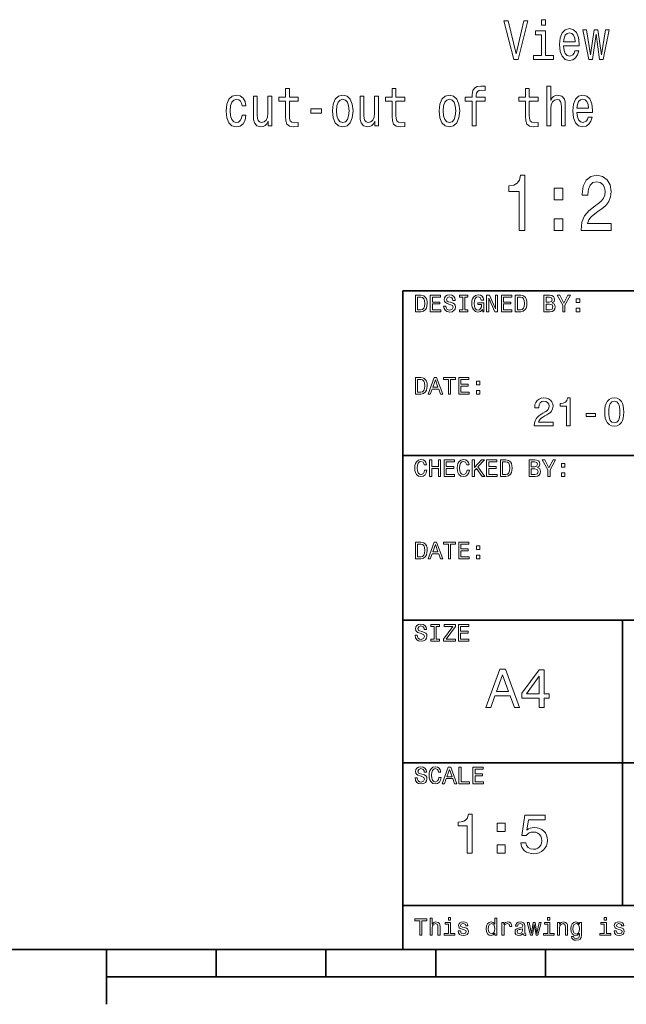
# Model space of a CAD drawing. Extents: x 0 to 354, y 0 to 250.
# Tile 3 of 9: x 119 to 174, y 5 to 95. Entities that reach past the tile are written whole.
import ezdxf

# ---------------------------------------------------------------- set-up
doc = ezdxf.new("R2010")
doc.units = 0

msp = doc.modelspace()

# ---------------------------------------------------------------- linework, layer by layer
at = {"color": 7, "lineweight": 35}
for p, q in [((154, 10), (154, 70)), ((154, 70), (344, 70)), ((154, 55), (199, 55)), ((154, 40), (319, 40)), ((174, 14), (174, 40)), ((154, 27), (319, 27)), ((154, 14), (319, 14)), ((10, 10), (344, 10)), ((154, 10), (344, 10)), ((127, 7.5), (227, 7.5))]:
    msp.add_line(p, q, dxfattribs=at)
at = {"color": 7, "lineweight": 35, "ltscale": 0.125}
msp.add_line((127, 10), (127, 5), dxfattribs=at)
at = {"color": 7, "lineweight": 35, "ltscale": 0.0625}
for p, q in [((137, 10), (137, 7.5)), ((147, 10), (147, 7.5)), ((157, 10), (157, 7.5)), ((167, 10), (167, 7.5))]:
    msp.add_line(p, q, dxfattribs=at)
at = {"color": 7, "lineweight": 13}
for points in [[(165.012863, 94.606155), (164.310852, 91.62561), (163.588654, 94.606155), (163.205368, 94.606155), (164.109116, 91.101112), (164.512573, 91.101112), (165.396149, 94.606155)], [(167.001907, 94.722153), (166.626694, 94.722153), (166.626694, 94.217827), (167.001907, 94.217827)], [(166.989807, 91.474312), (166.989807, 93.718544), (166.077988, 93.718544), (166.077988, 93.340309), (166.634766, 93.340309), (166.634766, 91.474312), (165.908539, 91.474312), (165.908539, 91.101112), (167.724106, 91.101112), (167.724106, 91.474312)], [(168.643982, 92.326614), (170.064163, 92.326614), (170.068192, 92.533386), (170.003647, 93.113358), (169.826111, 93.547081), (169.543701, 93.809326), (169.168488, 93.905144), (168.801331, 93.804283), (168.518921, 93.521858), (168.337357, 93.062927), (168.272797, 92.457741), (168.333328, 91.837425), (168.514877, 91.38353), (168.793259, 91.101112), (169.156372, 91.005295), (169.471069, 91.070854), (169.729294, 91.242325), (169.918915, 91.514656), (170.027847, 91.877769), (169.676834, 91.877769), (169.604218, 91.676041), (169.499313, 91.524742), (169.20076, 91.403709), (168.970795, 91.459183), (168.797302, 91.635696), (168.684326, 91.923157), (168.643982, 92.311485)], [(168.643982, 92.699814), (168.68837, 93.047798), (168.797302, 93.305), (168.962723, 93.461342), (169.180588, 93.516815), (169.394424, 93.461342), (169.55983, 93.305), (169.660706, 93.047798), (169.697006, 92.699814)], [(171.274536, 91.101112), (171.597305, 93.400826), (171.920074, 91.101112), (172.258972, 91.101112), (172.791534, 93.809326), (172.448593, 93.809326), (172.089523, 91.509613), (171.770782, 93.809326), (171.419785, 93.809326), (171.101044, 91.509613), (170.741974, 93.809326), (170.403061, 93.809326), (170.935623, 91.101112)], [(143.306808, 87.29348), (143.306808, 85.936852), (143.331024, 85.498085), (143.443985, 85.195496), (143.669922, 85.018982), (144.053207, 84.958466), (144.472809, 84.983681), (144.472809, 85.366966), (144.166168, 85.3367), (143.887787, 85.377052), (143.73851, 85.503128), (143.67395, 85.714943), (143.66185, 86.012497), (143.66185, 87.29348), (144.472809, 87.29348), (144.472809, 87.671715), (143.66185, 87.671715), (143.66185, 88.463509), (143.306808, 88.463509), (143.306808, 87.671715), (142.693558, 87.671715), (142.693558, 87.29348)], [(153.022079, 87.29348), (153.022079, 85.936852), (153.046295, 85.498085), (153.159256, 85.195496), (153.385193, 85.018982), (153.768478, 84.958466), (154.18808, 84.983681), (154.18808, 85.366966), (153.881454, 85.3367), (153.603058, 85.377052), (153.453781, 85.503128), (153.389236, 85.714943), (153.377121, 86.012497), (153.377121, 87.29348), (154.18808, 87.29348), (154.18808, 87.671715), (153.377121, 87.671715), (153.377121, 88.463509), (153.022079, 88.463509), (153.022079, 87.671715), (152.408829, 87.671715), (152.408829, 87.29348)], [(160.324677, 87.29348), (160.324677, 85.054283), (160.679718, 85.054283), (160.679718, 87.29348), (161.486633, 87.29348), (161.486633, 87.671715), (160.679718, 87.671715), (160.679718, 87.838142), (160.707962, 88.039871), (160.800751, 88.176041), (160.958099, 88.256729), (161.184036, 88.286995), (161.486633, 88.266823), (161.486633, 88.650101), (161.103348, 88.675323), (160.756378, 88.629929), (160.514297, 88.493767), (160.369049, 88.256729), (160.324677, 87.918839), (160.324677, 87.671715), (159.67511, 87.671715), (159.67511, 87.29348)], [(165.166168, 87.29348), (165.166168, 85.936852), (165.190384, 85.498085), (165.303345, 85.195496), (165.529282, 85.018982), (165.912567, 84.958466), (166.332169, 84.983681), (166.332169, 85.366966), (166.025543, 85.3367), (165.747162, 85.377052), (165.59787, 85.503128), (165.533325, 85.714943), (165.52121, 86.012497), (165.52121, 87.29348), (166.332169, 87.29348), (166.332169, 87.671715), (165.52121, 87.671715), (165.52121, 88.463509), (165.166168, 88.463509), (165.166168, 87.671715), (164.552917, 87.671715), (164.552917, 87.29348)], [(167.118912, 85.054283), (167.473953, 85.054283), (167.473953, 86.617683), (167.510269, 86.975754), (167.627274, 87.237999), (167.808823, 87.399384), (168.050903, 87.4599), (168.244568, 87.40947), (168.365601, 87.2733), (168.426117, 87.046356), (168.446289, 86.743767), (168.446289, 85.054283), (168.801331, 85.054283), (168.801331, 86.834541), (168.785187, 87.192612), (168.71257, 87.490166), (168.474533, 87.762497), (168.103348, 87.858315), (167.901611, 87.823013), (167.728134, 87.727196), (167.582886, 87.575897), (167.473953, 87.369125), (167.473953, 88.675323), (167.118912, 88.675323)], [(139.352921, 86.864799), (139.703934, 86.864799), (139.631302, 87.268257), (139.457825, 87.585983), (139.1875, 87.782669), (138.836487, 87.858315), (138.449173, 87.757454), (138.154648, 87.475029), (137.969055, 87.016098), (137.90451, 86.400826), (137.965027, 85.790596), (138.146576, 85.3367), (138.433029, 85.054283), (138.824387, 84.958466), (139.171356, 85.034111), (139.441681, 85.245926), (139.627274, 85.578781), (139.707962, 86.022583), (139.369064, 86.022583), (139.308533, 85.740166), (139.195572, 85.528343), (139.03418, 85.397224), (138.836487, 85.35688), (138.590378, 85.42244), (138.412857, 85.624168), (138.303925, 85.951981), (138.267624, 86.415955), (138.303925, 86.869843), (138.416901, 87.197655), (138.59845, 87.399384), (138.836487, 87.469986), (139.046295, 87.424599), (139.203644, 87.308609), (139.308533, 87.116966)], [(142.072235, 87.762497), (141.717178, 87.762497), (141.717178, 86.199097), (141.676834, 85.835983), (141.55983, 85.573738), (141.378281, 85.412354), (141.140244, 85.361923), (140.950607, 85.402267), (140.829575, 85.5233), (140.760986, 85.730072), (140.744843, 86.022583), (140.744843, 87.762497), (140.389801, 87.762497), (140.389801, 85.982239), (140.401917, 85.624168), (140.478561, 85.326614), (140.71257, 85.054283), (141.087784, 84.958466), (141.28952, 84.993767), (141.463013, 85.084541), (141.612289, 85.240883), (141.733322, 85.467827), (141.733322, 85.054283), (142.072235, 85.054283)], [(147.583466, 86.405869), (147.648026, 85.790596), (147.833618, 85.3367), (148.128143, 85.054283), (148.523529, 84.958466), (148.914886, 85.054283), (149.209412, 85.331657), (149.394989, 85.785553), (149.463577, 86.405869), (149.394989, 87.021141), (149.209412, 87.480072), (148.914886, 87.757454), (148.523529, 87.858315), (148.128143, 87.757454), (147.833618, 87.475029), (147.648026, 87.021141)], [(147.946579, 86.410912), (147.982895, 86.864799), (148.095856, 87.192612), (148.27742, 87.394341), (148.523529, 87.464943), (148.765594, 87.394341), (148.947159, 87.197655), (149.06012, 86.864799), (149.100464, 86.410912), (149.06012, 85.951981), (148.947159, 85.619125), (148.765594, 85.417397), (148.523529, 85.351837), (148.27742, 85.417397), (148.095856, 85.619125), (147.982895, 85.951981)], [(151.787506, 87.762497), (151.432465, 87.762497), (151.432465, 86.199097), (151.39212, 85.835983), (151.275116, 85.573738), (151.093552, 85.412354), (150.855515, 85.361923), (150.665894, 85.402267), (150.544846, 85.5233), (150.476257, 85.730072), (150.460129, 86.022583), (150.460129, 87.762497), (150.105087, 87.762497), (150.105087, 85.982239), (150.117188, 85.624168), (150.193848, 85.326614), (150.427841, 85.054283), (150.80307, 84.958466), (151.004791, 84.993767), (151.178284, 85.084541), (151.32756, 85.240883), (151.448593, 85.467827), (151.448593, 85.054283), (151.787506, 85.054283)], [(157.298737, 86.405869), (157.363297, 85.790596), (157.548889, 85.3367), (157.843414, 85.054283), (158.2388, 84.958466), (158.630157, 85.054283), (158.924683, 85.331657), (159.11026, 85.785553), (159.178864, 86.405869), (159.11026, 87.021141), (158.924683, 87.480072), (158.630157, 87.757454), (158.2388, 87.858315), (157.843414, 87.757454), (157.548889, 87.475029), (157.363297, 87.021141)], [(157.66185, 86.410912), (157.698166, 86.864799), (157.811127, 87.192612), (157.992691, 87.394341), (158.2388, 87.464943), (158.480865, 87.394341), (158.66243, 87.197655), (158.775391, 86.864799), (158.81575, 86.410912), (158.775391, 85.951981), (158.66243, 85.619125), (158.480865, 85.417397), (158.2388, 85.351837), (157.992691, 85.417397), (157.811127, 85.619125), (157.698166, 85.951981)], [(169.858398, 86.279785), (171.278564, 86.279785), (171.282593, 86.486557), (171.218048, 87.066528), (171.040527, 87.500252), (170.758102, 87.762497), (170.382889, 87.858315), (170.015747, 87.757454), (169.733322, 87.475029), (169.551758, 87.016098), (169.487213, 86.410912), (169.547729, 85.790596), (169.729279, 85.3367), (170.007675, 85.054283), (170.370789, 84.958466), (170.685486, 85.024025), (170.943695, 85.195496), (171.133316, 85.467827), (171.242249, 85.83094), (170.891235, 85.83094), (170.818619, 85.629211), (170.713715, 85.477913), (170.415161, 85.35688), (170.185196, 85.412354), (170.011703, 85.588867), (169.898743, 85.876328), (169.858398, 86.264656)], [(169.858398, 86.652985), (169.902771, 87.000969), (170.011703, 87.258171), (170.177124, 87.414513), (170.394989, 87.469986), (170.608826, 87.414513), (170.774246, 87.258171), (170.875107, 87.000969), (170.911423, 86.652985)], [(145.606522, 86.209183), (146.582886, 86.209183), (146.582886, 86.607597), (145.606522, 86.607597)], [(164.599319, 75.515717), (165.123825, 75.515717), (165.123825, 80.551743), (164.731888, 80.551743), (164.628143, 80.112259), (164.420654, 79.816872), (164.103653, 79.643959), (163.665604, 79.586319), (163.665604, 79.074791), (164.599319, 79.074791)], [(170.236206, 75.515717), (172.985489, 75.515717), (172.985489, 76.135315), (170.812576, 76.135315), (170.933624, 76.47393), (171.141113, 76.754913), (171.780884, 77.266434), (172.120941, 77.482574), (172.501343, 77.792374), (172.772232, 78.152603), (172.927856, 78.577675), (172.985489, 79.060387), (172.887512, 79.665573), (172.616608, 80.141075), (172.20163, 80.443672), (171.665604, 80.551743), (171.112289, 80.42926), (170.691544, 80.090645), (170.420654, 79.550301), (170.32843, 78.837044), (170.32843, 78.736176), (170.852921, 78.736176), (170.852921, 78.793816), (170.9048, 79.28373), (171.060425, 79.643959), (171.308258, 79.874504), (171.636795, 79.953758), (171.971085, 79.881714), (172.218918, 79.701599), (172.38031, 79.420616), (172.437943, 79.067589), (172.397598, 78.736176), (172.288086, 78.4552), (172.103653, 78.210243), (171.850052, 77.994102), (171.509995, 77.763557), (170.945145, 77.316872), (170.547455, 76.841362), (170.311142, 76.264999), (170.236206, 75.537331)], [(167.775116, 78.311104), (168.570511, 78.311104), (168.570511, 79.38459), (167.775116, 79.38459)], [(167.775116, 75.515717), (168.570511, 75.515717), (168.570511, 76.589203), (167.775116, 76.589203)], [(155.647415, 69.605263), (155.898483, 69.558815), (156.076263, 69.419464), (156.154663, 69.274269), (156.201706, 69.086433), (156.217392, 68.855942), (156.200882, 68.634209), (156.151337, 68.449089), (156.068787, 68.300575), (155.889145, 68.154091), (155.647415, 68.105263), (155.152176, 68.105263), (155.152176, 69.605263)], [(155.632477, 69.431351), (155.347824, 69.431351), (155.347824, 68.279175), (155.632477, 68.279175), (155.795181, 68.314629), (155.909653, 68.42099), (155.977417, 68.600632), (156, 68.855942), (155.97847, 69.118935), (155.913895, 69.296501), (155.800491, 69.397636)], [(156.5, 68.105263), (156.5, 69.605263), (157.439545, 69.605263), (157.439545, 69.431351), (156.695648, 69.431351), (156.695648, 68.996567), (157.374313, 68.996567), (157.374313, 68.822655), (156.695648, 68.822655), (156.695648, 68.279175), (157.456528, 68.279175), (157.456528, 68.105263)], [(157.91304, 68.626999), (157.936813, 68.474236), (158.008148, 68.356964), (158.119736, 68.282318), (158.264267, 68.257439), (158.498642, 68.332169), (158.58696, 68.530876), (158.511459, 68.677956), (158.284988, 68.784271), (158.191574, 68.810768), (157.973419, 68.885536), (157.844772, 68.967865), (157.781845, 69.071083), (157.760864, 69.208527), (157.794205, 69.386681), (157.894196, 69.527138), (158.048111, 69.61834), (158.24321, 69.648743), (158.462036, 69.616348), (158.625336, 69.519157), (158.72699, 69.362862), (158.760864, 69.15316), (158.760864, 69.148743), (158.565216, 69.148743), (158.536728, 69.288223), (158.47435, 69.390762), (158.257477, 69.474831), (158.054352, 69.409271), (157.978256, 69.235359), (158.035492, 69.075539), (158.139557, 69.02285), (158.337296, 68.967018), (158.574646, 68.895515), (158.713989, 68.811447), (158.781754, 68.701218), (158.804352, 68.551254), (158.768005, 68.35862), (158.658966, 68.210052), (158.488113, 68.115158), (158.266312, 68.083527), (158.041229, 68.118805), (157.871429, 68.224655), (157.761841, 68.395813), (157.717392, 68.626999)], [(159.456528, 68.279175), (159.456528, 69.431351), (159.17392, 69.431351), (159.17392, 69.605263), (159.934784, 69.605263), (159.934784, 69.431351), (159.652176, 69.431351), (159.652176, 68.279175), (159.934784, 68.279175), (159.934784, 68.105263), (159.17392, 68.105263), (159.17392, 68.279175)], [(161.242859, 68.315521), (161.066071, 68.141777), (160.834579, 68.083527), (160.612732, 68.137444), (160.43631, 68.299217), (160.350922, 68.458145), (160.299683, 68.647346), (160.282608, 68.866814), (160.300232, 69.091301), (160.353104, 69.281967), (160.441238, 69.43882), (160.628738, 69.59626), (160.873978, 69.648743), (161.061905, 69.617111), (161.212631, 69.522209), (161.318619, 69.371017), (161.372284, 69.170479), (161.150482, 69.170479), (161.055191, 69.395515), (160.861755, 69.474831), (160.708893, 69.435173), (160.594772, 69.3162), (160.523697, 69.124542), (160.5, 68.866814), (160.523697, 68.612732), (160.594772, 68.4198), (160.706009, 68.298027), (160.850204, 68.257439), (160.981537, 68.290939), (161.084747, 68.391441), (161.151627, 68.547729), (161.17392, 68.748604), (161.17392, 68.757439), (160.84613, 68.757439), (160.84613, 68.931351), (161.391296, 68.931351), (161.391296, 68.105263), (161.282608, 68.105263)], [(161.630432, 68.105263), (161.630432, 69.605263), (161.881454, 69.605263), (162.434784, 68.375641), (162.434784, 69.605263), (162.630432, 69.605263), (162.630432, 68.105263), (162.386551, 68.105263), (161.82608, 69.334885), (161.82608, 68.105263)], [(162.978256, 68.105263), (162.978256, 69.605263), (163.917801, 69.605263), (163.917801, 69.431351), (163.17392, 69.431351), (163.17392, 68.996567), (163.852585, 68.996567), (163.852585, 68.822655), (163.17392, 68.822655), (163.17392, 68.279175), (163.934784, 68.279175), (163.934784, 68.105263)], [(164.734375, 69.605263), (164.985443, 69.558815), (165.163208, 69.419464), (165.241623, 69.274269), (165.288666, 69.086433), (165.304352, 68.855942), (165.287842, 68.634209), (165.238297, 68.449089), (165.155746, 68.300575), (164.976089, 68.154091), (164.734375, 68.105263), (164.239136, 68.105263), (164.239136, 69.605263)], [(164.719421, 69.431351), (164.434784, 69.431351), (164.434784, 68.279175), (164.719421, 68.279175), (164.882126, 68.314629), (164.996597, 68.42099), (165.064362, 68.600632), (165.08696, 68.855942), (165.06543, 69.118935), (165.000854, 69.296501), (164.887436, 69.397636)], [(167.601563, 68.910973), (167.817261, 68.785118), (167.891296, 68.552277), (167.859161, 68.363922), (167.762741, 68.222794), (167.608063, 68.134644), (167.401154, 68.105263), (166.847824, 68.105263), (166.847824, 69.605263), (167.370926, 69.605263), (167.567932, 69.58136), (167.710602, 69.509644), (167.797211, 69.391144), (167.82608, 69.226868), (167.772583, 69.040726)], [(167.330841, 68.974831), (167.538895, 69.032913), (167.608688, 69.206482), (167.546188, 69.37751), (167.34816, 69.431351), (167.043472, 69.431351), (167.043472, 68.974831)], [(168.760864, 68.105263), (168.565216, 68.105263), (168.565216, 68.698669), (168.043472, 69.605263), (168.286682, 69.605263), (168.662369, 68.895683), (169.032944, 69.605263), (169.260864, 69.605263), (168.760864, 68.711243)], [(169.804352, 68.953087), (169.804352, 69.279175), (170.108704, 69.279175), (170.108704, 68.953087)], [(167.37738, 68.279175), (167.60054, 68.345924), (167.67392, 68.548195), (167.59697, 68.739098), (167.358688, 68.800919), (167.043472, 68.800919), (167.043472, 68.279175)], [(169.804352, 68.105263), (169.804352, 68.431351), (170.108704, 68.431351), (170.108704, 68.105263)], [(155.647415, 62.105263), (155.898483, 62.058811), (156.076263, 61.91946), (156.154663, 61.774269), (156.201706, 61.58643), (156.217392, 61.355942), (156.200882, 61.134209), (156.151337, 60.949089), (156.068787, 60.800575), (155.889145, 60.654091), (155.647415, 60.605263), (155.152176, 60.605263), (155.152176, 62.105263)], [(155.632477, 61.931351), (155.347824, 61.931351), (155.347824, 60.779175), (155.632477, 60.779175), (155.795181, 60.814629), (155.909653, 60.92099), (155.977417, 61.100636), (156, 61.355942), (155.97847, 61.618935), (155.913895, 61.796497), (155.800491, 61.897636)], [(156.304352, 60.605263), (156.851563, 62.105263), (157.074722, 62.105263), (157.630432, 60.605263), (157.425278, 60.605263), (157.264938, 61.061783), (156.658966, 61.061783), (156.498978, 60.605263)], [(158.152176, 60.605263), (158.152176, 61.931351), (157.695648, 61.931351), (157.695648, 62.105263), (158.804352, 62.105263), (158.804352, 61.931351), (158.347824, 61.931351), (158.347824, 60.605263)], [(159.08696, 60.605263), (159.08696, 62.105263), (160.026489, 62.105263), (160.026489, 61.931351), (159.282608, 61.931351), (159.282608, 61.496567), (159.961273, 61.496567), (159.961273, 61.322655), (159.282608, 61.322655), (159.282608, 60.779175), (160.043472, 60.779175), (160.043472, 60.605263)], [(156.728607, 61.235699), (157.197693, 61.235699), (156.962631, 61.891949)], [(160.695648, 61.453091), (160.695648, 61.779175), (161, 61.779175), (161, 61.453091)], [(160.695648, 60.605263), (160.695648, 60.931351), (161, 60.931351), (161, 60.605263)], [(165.965393, 57.719246), (165.965393, 57.730568), (165.984634, 57.968468), (166.042389, 58.178688), (166.138626, 58.361229), (166.242722, 58.487476), (166.381775, 58.613155), (166.555786, 58.738266), (166.764755, 58.862816), (166.966858, 58.97887), (167.124527, 59.089973), (167.232941, 59.21381), (167.295776, 59.355202), (167.316727, 59.518951), (167.284317, 59.700039), (167.187088, 59.842491), (167.035507, 59.934841), (166.840057, 59.965622), (166.646729, 59.926559), (166.499252, 59.809372), (166.405838, 59.623825), (166.374695, 59.379684), (166.374695, 59.349682), (166.012375, 59.349682), (166.012375, 59.401199), (166.037476, 59.645668), (166.112778, 59.853718), (166.238266, 60.025349), (166.406723, 60.153198), (166.610901, 60.229908), (166.850815, 60.255478), (167.08223, 60.232643), (167.282074, 60.164143), (167.450333, 60.049976), (167.577393, 59.898693), (167.653641, 59.718857), (167.679047, 59.51046), (167.645004, 59.267876), (167.542892, 59.05756), (167.436249, 58.933895), (167.297821, 58.821804), (167.12764, 58.721283), (166.926666, 58.61372), (166.752655, 58.512196), (166.614807, 58.417465), (166.513123, 58.329525), (166.409027, 58.195072), (166.347534, 58.045334), (167.679047, 58.045334), (167.679047, 57.719246)], [(168.910934, 57.719246), (168.910934, 59.49461), (168.331223, 59.49461), (168.331223, 59.74823), (168.60997, 59.7822), (168.806488, 59.87278), (168.930954, 60.027897), (168.993591, 60.255478), (169.237015, 60.255478), (169.237015, 57.719246)], [(172.389191, 58.966415), (172.403091, 59.262905), (172.444809, 59.521713), (172.514343, 59.742836), (172.611679, 59.926277), (172.782593, 60.109165), (172.998657, 60.218899), (173.259888, 60.255478), (173.522415, 60.219185), (173.738586, 60.110298), (173.908386, 59.928825), (174.004608, 59.746178), (174.073334, 59.524895), (174.114578, 59.264973), (174.128326, 58.966415), (174.114578, 58.668953), (174.073334, 58.410057), (174.004608, 58.189728), (173.908386, 58.007969), (173.738586, 57.827438), (173.522415, 57.71912), (173.259888, 57.683014), (172.998657, 57.719307), (172.782593, 57.828194), (172.611679, 58.009666), (172.514343, 58.191959), (172.444809, 58.412182), (172.403091, 58.670334)], [(172.751511, 58.968113), (172.759232, 58.727493), (172.782364, 58.52137), (172.820938, 58.349747), (172.874924, 58.212624), (173.03302, 58.032806), (173.260452, 57.97287), (173.488541, 58.032101), (173.645142, 58.209793), (173.698013, 58.346031), (173.735794, 58.517834), (173.758453, 58.725193), (173.766006, 58.968113), (173.758453, 59.212025), (173.735794, 59.420094), (173.698013, 59.592316), (173.645142, 59.728699), (173.488541, 59.906391), (173.260452, 59.965622), (173.03302, 59.905685), (172.874924, 59.725868), (172.820938, 59.588604), (172.782364, 59.416553), (172.759232, 59.209724)], [(170.686295, 58.552578), (170.686295, 58.842434), (171.555862, 58.842434), (171.555862, 58.552578)], [(155.978256, 53.673199), (156.195648, 53.673199), (156.137604, 53.427315), (156.021225, 53.240623), (155.855591, 53.122799), (155.649796, 53.083523), (155.414917, 53.13562), (155.236755, 53.291912), (155.153534, 53.44841), (155.103607, 53.640041), (155.08696, 53.86681), (155.103577, 54.094017), (155.153458, 54.285591), (155.236588, 54.44154), (155.414612, 54.596939), (155.64946, 54.648743), (155.838364, 54.616047), (155.994736, 54.517967), (156.108658, 54.36367), (156.170181, 54.162327), (155.957199, 54.162327), (155.911819, 54.294163), (155.842896, 54.392796), (155.650131, 54.474827), (155.506714, 54.434322), (155.397079, 54.312805), (155.32753, 54.119953), (155.304352, 53.865452), (155.327652, 53.61261), (155.397583, 53.419971), (155.507339, 53.298069), (155.650131, 53.257435), (155.86821, 53.367493), (155.939194, 53.498943)], [(156.434784, 53.105263), (156.434784, 54.605263), (156.630432, 54.605263), (156.630432, 53.996567), (157.239136, 53.996567), (157.239136, 54.605263), (157.434784, 54.605263), (157.434784, 53.105263), (157.239136, 53.105263), (157.239136, 53.822655), (156.630432, 53.822655), (156.630432, 53.105263)], [(157.760864, 53.105263), (157.760864, 54.605263), (158.700409, 54.605263), (158.700409, 54.431351), (157.956528, 54.431351), (157.956528, 53.996567), (158.635193, 53.996567), (158.635193, 53.822655), (157.956528, 53.822655), (157.956528, 53.279175), (158.717392, 53.279175), (158.717392, 53.105263)], [(159.847824, 53.673199), (160.065216, 53.673199), (160.007172, 53.427315), (159.890793, 53.240623), (159.725159, 53.122799), (159.519363, 53.083523), (159.28447, 53.13562), (159.106323, 53.291912), (159.023102, 53.44841), (158.97316, 53.640041), (158.956528, 53.86681), (158.973145, 54.094017), (159.023026, 54.285591), (159.106155, 54.44154), (159.28418, 54.596939), (159.519028, 54.648743), (159.707916, 54.616047), (159.864304, 54.517967), (159.978226, 54.36367), (160.039749, 54.162327), (159.826767, 54.162327), (159.781372, 54.294163), (159.712463, 54.392796), (159.519699, 54.474827), (159.376266, 54.434322), (159.266647, 54.312805), (159.197098, 54.119953), (159.17392, 53.865452), (159.19722, 53.61261), (159.267151, 53.419971), (159.376907, 53.298069), (159.519699, 53.257435), (159.737778, 53.367493), (159.808762, 53.498943)], [(160.32608, 53.105263), (160.32608, 54.605263), (160.521744, 54.605263), (160.521744, 53.911648), (161.172562, 54.605263), (161.439545, 54.605263), (160.844437, 53.974148), (161.456528, 53.105263), (161.21196, 53.105263), (160.70108, 53.829449), (160.521744, 53.639568), (160.521744, 53.105263)], [(161.630432, 53.105263), (161.630432, 54.605263), (162.569977, 54.605263), (162.569977, 54.431351), (161.82608, 54.431351), (161.82608, 53.996567), (162.504761, 53.996567), (162.504761, 53.822655), (161.82608, 53.822655), (161.82608, 53.279175), (162.58696, 53.279175), (162.58696, 53.105263)], [(163.386551, 54.605263), (163.637604, 54.558811), (163.815384, 54.41946), (163.893799, 54.274269), (163.940842, 54.08643), (163.956528, 53.855942), (163.940002, 53.634209), (163.890472, 53.449089), (163.807922, 53.300575), (163.628265, 53.154091), (163.386551, 53.105263), (162.891312, 53.105263), (162.891312, 54.605263)], [(163.371597, 54.431351), (163.08696, 54.431351), (163.08696, 53.279175), (163.371597, 53.279175), (163.534302, 53.314629), (163.648773, 53.42099), (163.716537, 53.600636), (163.739136, 53.855942), (163.717606, 54.118935), (163.653015, 54.296497), (163.539612, 54.397636)], [(166.253738, 53.910969), (166.469421, 53.785122), (166.543472, 53.552273), (166.511337, 53.363926), (166.414917, 53.22279), (166.260239, 53.134644), (166.053329, 53.105263), (165.5, 53.105263), (165.5, 54.605263), (166.023102, 54.605263), (166.220108, 54.58136), (166.362778, 54.509644), (166.449387, 54.39114), (166.478256, 54.226868), (166.424759, 54.040726)], [(165.983017, 53.974827), (166.191071, 54.032913), (166.260864, 54.206486), (166.198364, 54.37751), (166.000336, 54.431351), (165.695648, 54.431351), (165.695648, 53.974827)], [(167.41304, 53.105263), (167.217392, 53.105263), (167.217392, 53.698673), (166.695648, 54.605263), (166.938858, 54.605263), (167.314545, 53.895683), (167.68512, 54.605263), (167.91304, 54.605263), (167.41304, 53.711243)], [(168.456528, 53.953091), (168.456528, 54.279175), (168.760864, 54.279175), (168.760864, 53.953091)], [(166.029556, 53.279175), (166.252716, 53.345921), (166.32608, 53.548199), (166.249146, 53.739094), (166.010864, 53.800915), (165.695648, 53.800915), (165.695648, 53.279175)], [(168.456528, 53.105263), (168.456528, 53.431351), (168.760864, 53.431351), (168.760864, 53.105263)], [(155.647415, 47.105263), (155.898483, 47.058811), (156.076263, 46.91946), (156.154663, 46.774269), (156.201706, 46.58643), (156.217392, 46.355942), (156.200882, 46.134209), (156.151337, 45.949089), (156.068787, 45.800575), (155.889145, 45.654091), (155.647415, 45.605263), (155.152176, 45.605263), (155.152176, 47.105263)], [(155.632477, 46.931351), (155.347824, 46.931351), (155.347824, 45.779175), (155.632477, 45.779175), (155.795181, 45.814629), (155.909653, 45.92099), (155.977417, 46.100636), (156, 46.355942), (155.97847, 46.618935), (155.913895, 46.796497), (155.800491, 46.897636)], [(156.304352, 45.605263), (156.851563, 47.105263), (157.074722, 47.105263), (157.630432, 45.605263), (157.425278, 45.605263), (157.264938, 46.061783), (156.658966, 46.061783), (156.498978, 45.605263)], [(156.728607, 46.235699), (157.197693, 46.235699), (156.962631, 46.891949)], [(158.152176, 45.605263), (158.152176, 46.931351), (157.695648, 46.931351), (157.695648, 47.105263), (158.804352, 47.105263), (158.804352, 46.931351), (158.347824, 46.931351), (158.347824, 45.605263)], [(159.08696, 45.605263), (159.08696, 47.105263), (160.026489, 47.105263), (160.026489, 46.931351), (159.282608, 46.931351), (159.282608, 46.496567), (159.961273, 46.496567), (159.961273, 46.322655), (159.282608, 46.322655), (159.282608, 45.779175), (160.043472, 45.779175), (160.043472, 45.605263)], [(160.695648, 46.453091), (160.695648, 46.779175), (161, 46.779175), (161, 46.453091)], [(160.695648, 45.605263), (160.695648, 45.931351), (161, 45.931351), (161, 45.605263)], [(155.304352, 38.627003), (155.328125, 38.474232), (155.39946, 38.35696), (155.511032, 38.282318), (155.655563, 38.257435), (155.889938, 38.332165), (155.978256, 38.530872), (155.902771, 38.677952), (155.676285, 38.784271), (155.582886, 38.810764), (155.364731, 38.885536), (155.236069, 38.967865), (155.173141, 39.071083), (155.152176, 39.208523), (155.185501, 39.386684), (155.285492, 39.527138), (155.439407, 39.61834), (155.634506, 39.648743), (155.853348, 39.616344), (156.016647, 39.519157), (156.118286, 39.362862), (156.152176, 39.153156), (156.152176, 39.148743), (155.956528, 39.148743), (155.928024, 39.288219), (155.865662, 39.390759), (155.648773, 39.474827), (155.445648, 39.409271), (155.369568, 39.235359), (155.426804, 39.075542), (155.530869, 39.02285), (155.728607, 38.967014), (155.965942, 38.895515), (156.105301, 38.811443), (156.173065, 38.701221), (156.195648, 38.551254), (156.159302, 38.358616), (156.050278, 38.210052), (155.87941, 38.115154), (155.657608, 38.083523), (155.432526, 38.118809), (155.262741, 38.224659), (155.153152, 38.395813), (155.108688, 38.627003)], [(156.847824, 38.279175), (156.847824, 39.431351), (156.565216, 39.431351), (156.565216, 39.605263), (157.32608, 39.605263), (157.32608, 39.431351), (157.043472, 39.431351), (157.043472, 38.279175), (157.32608, 38.279175), (157.32608, 38.105263), (156.565216, 38.105263), (156.565216, 38.279175)], [(157.695648, 38.105263), (157.695648, 38.279514), (158.55571, 39.431351), (157.755432, 39.431351), (157.755432, 39.605263), (158.782608, 39.605263), (158.782608, 39.434406), (157.936478, 38.279175), (158.782608, 38.279175), (158.782608, 38.105263)], [(159.065216, 38.105263), (159.065216, 39.605263), (160.004761, 39.605263), (160.004761, 39.431351), (159.260864, 39.431351), (159.260864, 38.996567), (159.939545, 38.996567), (159.939545, 38.822655), (159.260864, 38.822655), (159.260864, 38.279175), (160.021744, 38.279175), (160.021744, 38.105263)], [(161.548233, 32.035034), (162.825073, 35.535034), (163.345795, 35.535034), (164.642441, 32.035034), (164.163727, 32.035034), (163.789627, 33.10025), (162.375671, 33.10025), (162.00238, 32.035034)], [(162.538162, 33.50605), (163.632706, 33.50605), (163.084244, 35.0373)], [(166.417801, 32.035034), (166.417801, 32.897354), (164.845337, 32.897354), (164.845337, 33.345158), (166.407501, 35.48431), (166.874313, 35.48431), (166.874313, 33.30315), (167.330841, 33.30315), (167.330841, 32.897354), (166.874313, 32.897354), (166.874313, 32.035034)], [(165.278076, 33.30315), (166.417801, 33.30315), (166.417801, 34.890671)], [(155.304352, 25.627003), (155.328125, 25.474234), (155.39946, 25.35696), (155.511032, 25.282318), (155.655563, 25.257437), (155.889938, 25.332165), (155.978256, 25.530874), (155.902771, 25.677954), (155.676285, 25.784271), (155.582886, 25.810766), (155.364731, 25.885536), (155.236069, 25.967865), (155.173141, 26.071083), (155.152176, 26.208523), (155.185501, 26.386683), (155.285492, 26.527138), (155.439407, 26.61834), (155.634506, 26.648741), (155.853348, 26.616344), (156.016647, 26.519156), (156.118286, 26.362864), (156.152176, 26.153156), (156.152176, 26.148741), (155.956528, 26.148741), (155.928024, 26.288219), (155.865662, 26.390759), (155.648773, 26.474829), (155.445648, 26.409271), (155.369568, 26.235357), (155.426804, 26.075541), (155.530869, 26.02285), (155.728607, 25.967016), (155.965942, 25.895514), (156.105301, 25.811445), (156.173065, 25.701221), (156.195648, 25.551254), (156.159302, 25.358618), (156.050278, 25.210052), (155.87941, 25.115156), (155.657608, 25.083523), (155.432526, 25.118807), (155.262741, 25.224659), (155.153152, 25.395811), (155.108688, 25.627003)], [(157.282608, 25.673197), (157.5, 25.673197), (157.441956, 25.427317), (157.325577, 25.240623), (157.159943, 25.122799), (156.954147, 25.083523), (156.719254, 25.135622), (156.541107, 25.291914), (156.457886, 25.448408), (156.407944, 25.640041), (156.391312, 25.866812), (156.407928, 26.094015), (156.457809, 26.285591), (156.540924, 26.44154), (156.718964, 26.596941), (156.953812, 26.648741), (157.1427, 26.616047), (157.299088, 26.517967), (157.412994, 26.36367), (157.474518, 26.162329), (157.261551, 26.162329), (157.216156, 26.294165), (157.147247, 26.392797), (156.954483, 26.474829), (156.81105, 26.434322), (156.701431, 26.312803), (156.631882, 26.119953), (156.608688, 25.865454), (156.632004, 25.612608), (156.701935, 25.419971), (156.811691, 25.298071), (156.954483, 25.257437), (157.172562, 25.367491), (157.243546, 25.498945)], [(157.58696, 25.105263), (158.134171, 26.605263), (158.35733, 26.605263), (158.91304, 25.105263), (158.707886, 25.105263), (158.547562, 25.561785), (157.941574, 25.561785), (157.781586, 25.105263)], [(158.011215, 25.735697), (158.480301, 25.735697), (158.245239, 26.391947)], [(159.108688, 25.105263), (159.108688, 26.605263), (159.304352, 26.605263), (159.304352, 25.279177), (160.08696, 25.279177), (160.08696, 25.105263)], [(160.391296, 25.105263), (160.391296, 26.605263), (161.330841, 26.605263), (161.330841, 26.431351), (160.58696, 26.431351), (160.58696, 25.996567), (161.265625, 25.996567), (161.265625, 25.822655), (160.58696, 25.822655), (160.58696, 25.279177), (161.347824, 25.279177), (161.347824, 25.105263)], [(159.865372, 18.77183), (159.865372, 21.257338), (159.053772, 21.257338), (159.053772, 21.61241), (159.326736, 21.635305), (159.548523, 21.693428), (159.719147, 21.786776), (159.84494, 21.92028), (159.932251, 22.098873), (159.981094, 22.322554), (160.321899, 22.322554), (160.321899, 18.77183)], [(164.73494, 19.713406), (165.191467, 19.713406), (165.268539, 19.467709), (165.417343, 19.282246), (165.62738, 19.165739), (165.888138, 19.126902), (166.105911, 19.1509), (166.293228, 19.222891), (166.450058, 19.342878), (166.568069, 19.502052), (166.63887, 19.69161), (166.662476, 19.911549), (166.639145, 20.135626), (166.569122, 20.327032), (166.452438, 20.485767), (166.296387, 20.604433), (166.108292, 20.675632), (165.888138, 20.699366), (165.694046, 20.678858), (165.517609, 20.617334), (165.360779, 20.51539), (165.22554, 20.373619), (164.836395, 20.373619), (165.103485, 22.221106), (166.966827, 22.221106), (166.966827, 21.815308), (165.435577, 21.815308), (165.296875, 20.877695), (165.43428, 20.975479), (165.594482, 21.046909), (165.773895, 21.090599), (165.968979, 21.105164), (166.22641, 21.085249), (166.457397, 21.025509), (166.661926, 20.925941), (166.840012, 20.786549), (166.984253, 20.614859), (167.087296, 20.4184), (167.149109, 20.197172), (167.169724, 19.951178), (167.147995, 19.689604), (167.08284, 19.454136), (166.974228, 19.244772), (166.822174, 19.061514), (166.635254, 18.912586), (166.422028, 18.806208), (166.182495, 18.74238), (165.916656, 18.721106), (165.680283, 18.738195), (165.464905, 18.789465), (165.270523, 18.874914), (165.097137, 18.994543), (164.952347, 19.14201), (164.843719, 19.310978), (164.77124, 19.501442)], [(162.604507, 20.75009), (162.604507, 21.51096), (163.314651, 21.51096), (163.314651, 20.75009)], [(162.604507, 18.77183), (162.604507, 19.5327), (163.314651, 19.5327), (163.314651, 18.77183)], [(155.543472, 11.289474), (155.543472, 12.615561), (155.08696, 12.615561), (155.08696, 12.789474), (156.195648, 12.789474), (156.195648, 12.615561), (155.739136, 12.615561), (155.739136, 11.289474)], [(156.478256, 11.289474), (156.478256, 12.854691), (156.67392, 12.854691), (156.67392, 12.31427), (156.812164, 12.457442), (157.01358, 12.506865), (157.213989, 12.467632), (157.342392, 12.352313), (157.380096, 12.253638), (157.391312, 12.077857), (157.391312, 12.017735), (157.391312, 11.289474), (157.195648, 11.289474), (157.195648, 12.037436), (157.183472, 12.187487), (157.146912, 12.284378), (156.984039, 12.354691), (156.755432, 12.256525), (156.69429, 12.138743), (156.67392, 11.981729), (156.67392, 11.289474)], [(158.355301, 12.89817), (158.355301, 12.680778), (158.147751, 12.680778), (158.147751, 12.89817)], [(162.367523, 11.471199), (162.228256, 11.318855), (162.036682, 11.267735), (161.852448, 11.309684), (161.709412, 11.435534), (161.617569, 11.632629), (161.58696, 11.888319), (161.617569, 12.143117), (161.709412, 12.339576), (161.852448, 12.465042), (162.036682, 12.506865), (162.226227, 12.457273), (162.369568, 12.305438), (162.369568, 12.854691), (162.565216, 12.854691), (162.565216, 11.289474), (162.367523, 11.289474)], [(167.398773, 12.89817), (167.398773, 12.680778), (167.191238, 12.680778), (167.191238, 12.89817)], [(172.550949, 12.89817), (172.550949, 12.680778), (172.343414, 12.680778), (172.343414, 12.89817)], [(158.347824, 11.441648), (158.739136, 11.441648), (158.739136, 11.289474), (157.760864, 11.289474), (157.760864, 11.441648), (158.152176, 11.441648), (158.152176, 12.311213), (157.847824, 12.311213), (157.847824, 12.463387), (158.347824, 12.463387)], [(159.615143, 11.985806), (159.791946, 11.932179), (159.90184, 11.864371), (159.978256, 11.651226), (159.946548, 11.490985), (159.851395, 11.369637), (159.699936, 11.29321), (159.499329, 11.267735), (159.307144, 11.294441), (159.164063, 11.374562), (159.074646, 11.50453), (159.043472, 11.680778), (159.239136, 11.680778), (159.319977, 11.485465), (159.520721, 11.419909), (159.71196, 11.475105), (159.782608, 11.624732), (159.7444, 11.732069), (159.596802, 11.797965), (159.390961, 11.847898), (159.236237, 11.899231), (159.136887, 11.965594), (159.065216, 12.173645), (159.094009, 12.310406), (159.180374, 12.416342), (159.316147, 12.484234), (159.49321, 12.506865), (159.674515, 12.48313), (159.81488, 12.411926), (159.9048, 12.301235), (159.934784, 12.159039), (159.934784, 12.154963), (159.739136, 12.154963), (159.668472, 12.301362), (159.491165, 12.354691), (159.319809, 12.310364), (159.260864, 12.181797), (159.297211, 12.087538), (159.437164, 12.027585)], [(162.070313, 12.354691), (161.859543, 12.23105), (161.801849, 12.083547), (161.782608, 11.888319), (161.801849, 11.692411), (161.859543, 11.544229), (162.070313, 11.419909), (162.196793, 11.450012), (162.289566, 11.540322), (162.346512, 11.687529), (162.365494, 11.888319), (162.346512, 12.088217), (162.289566, 12.234786)], [(163.021744, 11.289474), (163.021744, 12.463387), (163.200073, 12.463387), (163.200073, 12.284378), (163.351563, 12.44946), (163.556732, 12.506865), (163.721207, 12.481262), (163.838318, 12.404453), (163.909134, 12.275589), (163.934784, 12.093822), (163.739136, 12.093822), (163.682068, 12.287945), (163.515961, 12.354691), (163.294327, 12.252449), (163.236633, 12.127449), (163.217392, 11.956933), (163.217392, 11.289474)], [(164.935806, 11.43961), (164.760361, 11.310703), (164.558762, 11.267735), (164.41568, 11.289686), (164.307739, 11.35554), (164.239975, 11.460117), (164.217392, 11.598237), (164.240616, 11.747524), (164.310287, 11.852993), (164.437027, 11.922371), (164.631454, 11.963387), (164.710938, 11.973916), (164.867355, 12.03285), (164.919495, 12.15802), (164.861237, 12.306627), (164.681381, 12.354691), (164.496597, 12.294569), (164.434784, 12.115561), (164.260864, 12.115561), (164.260864, 12.131186), (164.289352, 12.287477), (164.374832, 12.406491), (164.510239, 12.481771), (164.688522, 12.506865), (164.875, 12.484999), (165.005768, 12.419399), (165.082962, 12.307858), (165.108688, 12.14817), (165.108688, 11.542871), (165.123474, 11.447083), (165.174927, 11.424324), (165.191071, 11.426023), (165.217392, 11.430778), (165.217392, 11.286757), (165.161682, 11.281661), (165.113113, 11.280302), (164.980133, 11.318686), (164.935806, 11.432816)], [(164.91304, 11.702517), (164.91304, 11.881525), (164.679001, 11.82446), (164.588654, 11.811213), (164.452621, 11.747014), (164.41304, 11.615561), (164.459244, 11.469331), (164.595795, 11.419909), (164.823196, 11.499222)], [(165.804352, 11.289474), (165.630432, 11.289474), (165.32608, 12.463387), (165.519363, 12.463387), (165.715347, 11.466784), (165.869568, 12.463387), (166.065216, 12.463387), (166.217392, 11.466784), (166.413391, 12.463387), (166.608704, 12.463387), (166.304352, 11.289474), (166.130432, 11.289474), (165.968079, 12.286077)], [(167.391312, 11.441648), (167.782608, 11.441648), (167.782608, 11.289474), (166.804352, 11.289474), (166.804352, 11.441648), (167.195648, 11.441648), (167.195648, 12.311213), (166.891312, 12.311213), (166.891312, 12.463387), (167.391312, 12.463387)], [(168.08696, 11.289474), (168.08696, 12.463387), (168.273773, 12.463387), (168.273773, 12.305778), (168.417969, 12.456423), (168.621948, 12.506865), (168.822693, 12.467632), (168.95108, 12.352313), (168.988785, 12.253638), (169, 12.077857), (169, 12.017735), (169, 11.289474), (168.804352, 11.289474), (168.804352, 12.037436), (168.79216, 12.187487), (168.7556, 12.284378), (168.592728, 12.354691), (168.364136, 12.256525), (168.302994, 12.138743), (168.282608, 11.981729), (168.282608, 11.289474)], [(170.282608, 11.328536), (170.253906, 11.102271), (170.167801, 10.94929), (170.017578, 10.862037), (169.796539, 10.832952), (169.610855, 10.855286), (169.470963, 10.922286), (169.383194, 11.028944), (169.353943, 11.170248), (169.353943, 11.180778), (169.536346, 11.180778), (169.60173, 11.033529), (169.799591, 10.985126), (170.019028, 11.057306), (170.08696, 11.293889), (170.08696, 11.448441), (169.925278, 11.288454), (169.749664, 11.245996), (169.567886, 11.288667), (169.426117, 11.416681), (169.334793, 11.617216), (169.304352, 11.877449), (169.334671, 12.13679), (169.425613, 12.336688), (169.567261, 12.464321), (169.749664, 12.506865), (169.938187, 12.454215), (170.08696, 12.29321), (170.08696, 12.463387), (170.282608, 12.463387)], [(169.5, 11.877449), (169.518936, 11.676999), (169.575745, 11.525377), (169.785324, 11.39817), (169.911774, 11.429122), (170.005096, 11.52198), (170.062668, 11.672753), (170.081863, 11.877449), (170.062668, 12.081466), (170.005096, 12.231559), (169.911774, 12.323908), (169.785324, 12.354691), (169.575745, 12.229181), (169.518936, 12.078493)], [(172.543472, 11.441648), (172.934784, 11.441648), (172.934784, 11.289474), (171.956528, 11.289474), (171.956528, 11.441648), (172.347824, 11.441648), (172.347824, 12.311213), (172.043472, 12.311213), (172.043472, 12.463387), (172.543472, 12.463387)], [(173.810806, 11.985806), (173.98761, 11.932179), (174.097488, 11.864371), (174.17392, 11.651226), (174.142197, 11.490985), (174.047043, 11.369637), (173.895599, 11.29321), (173.694977, 11.267735), (173.502808, 11.294441), (173.359711, 11.374562), (173.270294, 11.50453), (173.239136, 11.680778), (173.434784, 11.680778), (173.515625, 11.485465), (173.71637, 11.419909), (173.907608, 11.475105), (173.978256, 11.624732), (173.940048, 11.732069), (173.792465, 11.797965), (173.586609, 11.847898), (173.4319, 11.899231), (173.332535, 11.965594), (173.260864, 12.173645), (173.289658, 12.310406), (173.376022, 12.416342), (173.51181, 12.484234), (173.688858, 12.506865), (173.870163, 12.48313), (174.010529, 12.411926), (174.100464, 12.301235), (174.130432, 12.159039), (174.130432, 12.154963), (173.934784, 12.154963), (173.864136, 12.301362), (173.686829, 12.354691), (173.515457, 12.310364), (173.456528, 12.181797), (173.492859, 12.087538), (173.632813, 12.027585)]]:
    msp.add_lwpolyline(points, close=True, dxfattribs=at)

doc.saveas('drawing.dxf')
